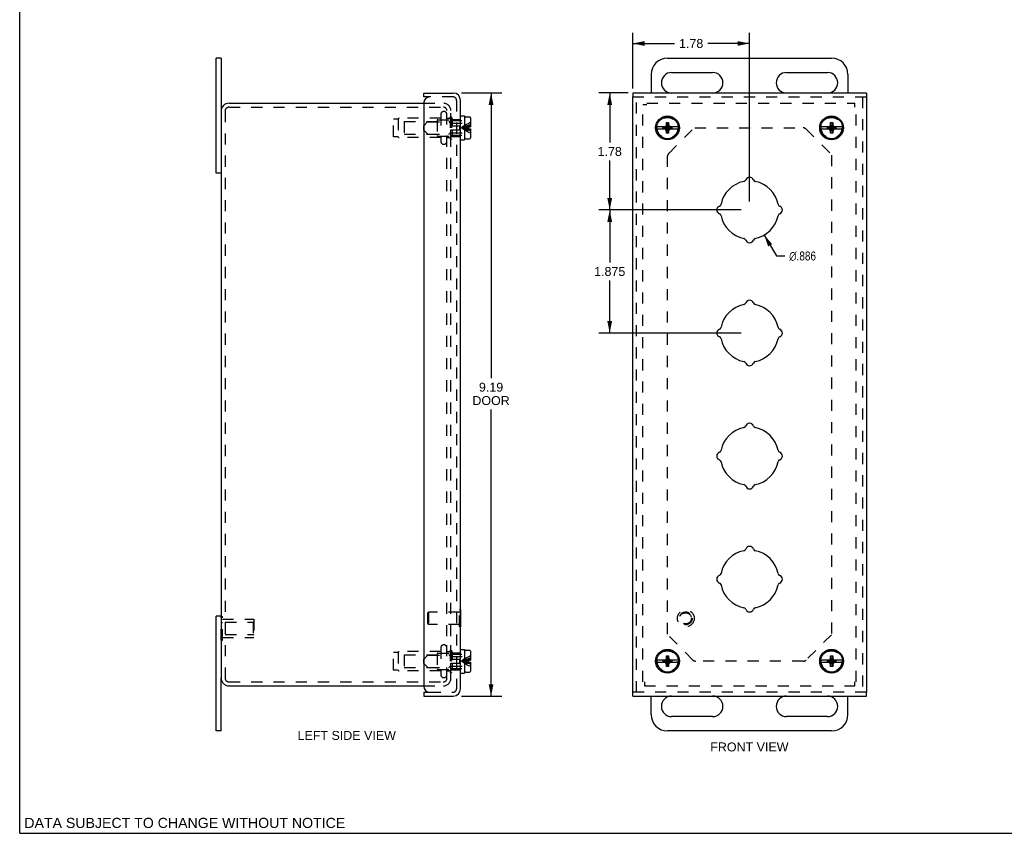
# Model space of a CAD drawing. Header units: inches. Extents: x 0 to 30.8, y 0 to 19.9.
# Tile 1 of 3: x 0 to 15, y 0 to 12.4. Entities that reach past the tile are written whole.
import ezdxf

# ---------------------------------------------------------------- set-up
doc = ezdxf.new("R2010")
doc.units = ezdxf.units.IN
doc.header["$LTSCALE"] = 1.694904
doc.header["$MEASUREMENT"] = 0
doc.linetypes.add('HIDDEN', pattern=[0.2, 0.1, -0.1])
doc.layers.get('0').update_dxf_attribs({"linetype": 'CONTINUOUS'})
for name, color, linetype in [('DEFAULT_2', 8, 'HIDDEN'), ('DIMENSIONS', 7, 'CONTINUOUS'), ('DOOR_ASSEMBLY', 7, 'CONTINUOUS')]:
    doc.layers.add(name, color=color, linetype=linetype)
doc.styles.get("Standard").update_dxf_attribs({"font": 'arial.ttf'})
doc.styles.add('TEXTSTYLE_1', font='gdt', dxfattribs={"width": 0.8})
doc.dimstyles.new('DIMSTYLE_1', dxfattribs={"dimtxt": 0.135955, "dimasz": 0.181273, "dimexe": 0.09, "dimexo": 0.07, "dimgap": 0.09, "dimtad": 0, "dimtih": 1, "dimtoh": 1, "dimdec": 3, "dimzin": 4, "dimdsep": 46, "dimtxsty": 'Standard', "dimblk": '_FILLED', "dimblk1": '_FILLED', "dimblk2": '_FILLED', "dimcen": 0.09, "dimadec": 3, "dimazin": 1, "dimtfac": 1, "dimtdec": 3, "dimtofl": 0, "dimtmove": 0, "dimatfit": 1, "dimldrblk": '_FILLED', "dimfxl": 0, "dimtolj": 1, "dimtzin": 4, "dimarcsym": 0})
doc.dimstyles.new('DIMSTYLE_2', dxfattribs={"dimtxt": 0.135955, "dimasz": 0.181273, "dimexe": 0.09, "dimexo": 0.07, "dimgap": 0.0375, "dimtad": 0, "dimtih": 1, "dimtoh": 1, "dimzin": 4, "dimdsep": 46, "dimtxsty": 'Standard', "dimblk": '_FILLED', "dimblk1": '_FILLED', "dimblk2": '_FILLED', "dimcen": 0.09, "dimadec": 3, "dimazin": 1, "dimtfac": 1, "dimtdec": 3, "dimtofl": 0, "dimtmove": 0, "dimatfit": 3, "dimldrblk": '_FILLED', "dimfxl": 0, "dimtolj": 1, "dimtzin": 4, "dimarcsym": 0})
doc.dimstyles.new('DIMSTYLE_3', dxfattribs={"dimtxt": 0.135955, "dimasz": 0.181273, "dimexe": 0.09, "dimexo": 0.07, "dimgap": 0.0375, "dimtad": 0, "dimtih": 1, "dimtoh": 1, "dimdec": 3, "dimzin": 4, "dimdsep": 46, "dimtxsty": 'Standard', "dimblk": '_FILLED', "dimblk1": '_FILLED', "dimblk2": '_FILLED', "dimcen": 0.09, "dimadec": 3, "dimazin": 1, "dimtfac": 1, "dimtdec": 3, "dimtofl": 0, "dimtmove": 0, "dimatfit": 3, "dimldrblk": '_FILLED', "dimfxl": 0, "dimtolj": 1, "dimtzin": 4, "dimarcsym": 0})

# ---------------------------------------------------------------- blocks, each defined once
blk = doc.blocks.new('_FILLED')
at = {"color": 0, "linetype": 'ByBlock'}
blk.add_solid([(0, 0), (-1, 0.2), (-1, -0.2)], dxfattribs=at)
blk = doc.blocks.new('*D1')
at = {"layer": 'DIMENSIONS', "color": 2, "linetype": 'Continuous'}
for p, q in [((11.345, 9.114), (11.531, 8.795)), ((11.531, 8.795), (11.658, 8.795))]:
    blk.add_line(p, q, dxfattribs=at)
at = {"layer": 'DIMENSIONS', "color": 2, "linetype": 'Continuous', "xscale": 0.1812731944, "yscale": 0.1812731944, "zscale": 0.1812731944, "rotation": 120.2599769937}
blk.add_blockref('_FILLED', (11.345, 9.114), dxfattribs=at)
at = {"layer": 'DIMENSIONS', "color": 2, "linetype": 'Continuous', "insert": (11.726, 8.863), "char_height": 0.13595, "width": 0.55073, "attachment_point": 1, "line_spacing_factor": 0.9, "style": 'TEXTSTYLE_1'}
blk.add_mtext('{\\fgdt;n}\\fArial;.886', dxfattribs=at)
blk = doc.blocks.new('*D2')
at = {"layer": 'DIMENSIONS', "color": 2, "linetype": 'Continuous'}
for p, q in [((6.733, 11.278), (7.346, 11.278)), ((7.183, 11.278), (7.183, 6.932)), ((7.183, 2.09), (7.183, 6.456)), ((6.733, 2.09), (7.346, 2.09))]:
    blk.add_line(p, q, dxfattribs=at)
at = {"layer": 'DIMENSIONS', "color": 2, "linetype": 'Continuous', "xscale": 0.1812731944, "yscale": 0.1812731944, "zscale": 0.1812731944}
for p, rotation in [((7.183, 11.278), 90), ((7.183, 2.09), 270)]:
    blk.add_blockref('_FILLED', p, dxfattribs=dict(at, rotation=rotation))
at = {"layer": 'DIMENSIONS', "color": 2, "linetype": 'Continuous', "insert": (7.183, 6.864), "char_height": 0.136, "width": 0.56909, "attachment_point": 2, "line_spacing_factor": 0.9}
blk.add_mtext('9.19\\PDOOR', dxfattribs=at)
blk = doc.blocks.new('*D12')
at = {"layer": 'DIMENSIONS', "color": 2, "linetype": 'Continuous'}
for p, q in [((9.274, 11.278), (8.827, 11.278)), ((8.991, 11.278), (8.991, 10.523)), ((8.991, 9.496), (8.991, 10.251)), ((10.995, 9.496), (8.827, 9.496))]:
    blk.add_line(p, q, dxfattribs=at)
at = {"layer": 'DIMENSIONS', "color": 2, "linetype": 'Continuous', "xscale": 0.1812731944, "yscale": 0.1812731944, "zscale": 0.1812731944}
for p, rotation in [((8.991, 11.278), 90), ((8.991, 9.496), 270)]:
    blk.add_blockref('_FILLED', p, dxfattribs=dict(at, rotation=rotation))
at = {"layer": 'DIMENSIONS', "color": 2, "linetype": 'Continuous', "insert": (8.991, 10.455), "char_height": 0.136, "width": 0.36945, "attachment_point": 2, "line_spacing_factor": 0.9}
blk.add_mtext('1.78', dxfattribs=at)
blk = doc.blocks.new('*D13')
at = {"layer": 'DIMENSIONS', "color": 2, "linetype": 'Continuous'}
for p, q in [((9.341, 11.344), (9.341, 12.195)), ((11.122, 9.623), (11.122, 12.195)), ((9.341, 12.032), (9.979, 12.032)), ((11.122, 12.032), (10.484, 12.032))]:
    blk.add_line(p, q, dxfattribs=at)
at = {"layer": 'DIMENSIONS', "color": 2, "linetype": 'Continuous', "xscale": 0.1812731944, "yscale": 0.1812731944, "zscale": 0.1812731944, "rotation": 180}
blk.add_blockref('_FILLED', (9.341, 12.032), dxfattribs=at)
at = {"layer": 'DIMENSIONS', "color": 2, "linetype": 'Continuous', "xscale": 0.1812731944, "yscale": 0.1812731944, "zscale": 0.1812731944}
blk.add_blockref('_FILLED', (11.122, 12.032), dxfattribs=at)
at = {"layer": 'DIMENSIONS', "color": 2, "linetype": 'Continuous', "insert": (10.232, 12.1), "char_height": 0.136, "width": 0.36945, "attachment_point": 2, "line_spacing_factor": 0.9}
blk.add_mtext('1.78', dxfattribs=at)
blk = doc.blocks.new('*D14')
at = {"layer": 'DIMENSIONS', "color": 2, "linetype": 'Continuous'}
for p, q in [((10.995, 9.496), (8.827, 9.496)), ((8.991, 9.496), (8.991, 8.695)), ((8.991, 7.621), (8.991, 8.423)), ((10.995, 7.621), (8.827, 7.621))]:
    blk.add_line(p, q, dxfattribs=at)
at = {"layer": 'DIMENSIONS', "color": 2, "linetype": 'Continuous', "xscale": 0.1812731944, "yscale": 0.1812731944, "zscale": 0.1812731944}
for p, rotation in [((8.991, 9.496), 90), ((8.991, 7.621), 270)]:
    blk.add_blockref('_FILLED', p, dxfattribs=dict(at, rotation=rotation))
at = {"layer": 'DIMENSIONS', "color": 2, "linetype": 'Continuous', "insert": (8.991, 8.627), "char_height": 0.136, "width": 0.47508, "attachment_point": 2, "line_spacing_factor": 0.9}
blk.add_mtext('1.875', dxfattribs=at)

msp = doc.modelspace()

# ---------------------------------------------------------------- linework, layer by layer
at = {"color": 7, "linetype": 'Continuous'}
for p, q in [((0, 0), (0, 19.9401)), ((3.0697, 11.8088), (2.9947, 11.8088)), ((3.0697, 11.8088), (3.0697, 11.0013)), ((9.8721, 11.8088), (12.3721, 11.8088)), ((9.6221, 11.5588), (9.6221, 11.2775)), ((9.9346, 11.59), (10.5596, 11.59)), ((11.6846, 11.59), (12.3096, 11.59)), ((12.6221, 11.5588), (12.6221, 11.2775)), ((10.5596, 11.2775), (9.9346, 11.2775)), ((12.3096, 11.2775), (11.6846, 11.2775)), ((3.0697, 10.0588), (2.9947, 10.0588)), ((3.0697, 3.3088), (2.9947, 3.3088)), ((3.0697, 1.5588), (3.0697, 2.3663)), ((9.6221, 1.8088), (9.6221, 2.09)), ((9.9346, 2.09), (10.5596, 2.09)), ((11.6846, 2.09), (12.3096, 2.09)), ((12.6221, 1.8088), (12.6221, 2.09)), ((10.5596, 1.7775), (9.9346, 1.7775)), ((12.3096, 1.7775), (11.6846, 1.7775)), ((3.0697, 1.5588), (2.9947, 1.5588)), ((12.3721, 1.5588), (9.8721, 1.5588)), ((0, 0), (30.8164, 0))]:
    msp.add_line(p, q, dxfattribs=at)
at = {"color": 3, "linetype": 'Continuous'}
for p, q in [((2.9947, 10.0588), (2.9947, 11.8088)), ((3.1897, 11.1213), (6.1577, 11.1213)), ((3.0697, 11.0013), (3.0697, 2.3663)), ((2.9947, 1.5588), (2.9947, 3.3088)), ((3.1897, 2.2463), (6.1577, 2.2463))]:
    msp.add_line(p, q, dxfattribs=at)
at = {"color": 7, "linetype": 'Continuous'}
for centre, radius, start, end in [((9.8721, 11.5588), 0.25, 90, 180), ((12.3721, 11.5588), 0.25, 0, 90), ((9.9346, 11.4338), 0.1562, 90, 270), ((10.5596, 11.4338), 0.1562, 270, 90), ((11.6846, 11.4338), 0.1562, 90, 270), ((12.3096, 11.4338), 0.1562, 270, 90), ((9.9346, 1.9338), 0.1562, 90, 270), ((10.5596, 1.9338), 0.1562, 270, 90), ((11.6846, 1.9338), 0.1562, 90, 270), ((12.3096, 1.9338), 0.1562, 270, 90), ((9.8721, 1.8088), 0.25, 180, 270), ((12.3721, 1.8088), 0.25, 270, 360)]:
    msp.add_arc(centre, radius, start, end, dxfattribs=at)
at = {"color": 3, "linetype": 'Continuous'}
for centre, start, end in [((3.1897, 11.0013), 90, 180), ((3.1897, 2.3663), 180, 270)]:
    msp.add_arc(centre, 0.12, start, end, dxfattribs=at)
at = {"layer": 'DEFAULT_2', "color": 8, "linetype": 'HIDDEN'}
for p, q in [((6.1577, 11.1213), (6.4547, 11.1213)), ((9.5571, 11.1213), (12.7251, 11.1213)), ((12.7251, 11.0613), (12.7251, 11.1213)), ((3.1297, 11.0013), (3.1297, 2.3663)), ((3.1897, 11.0613), (6.4547, 11.0613)), ((6.5097, 3.0025), (6.5097, 11.0093)), ((6.5697, 3.0025), (6.5697, 11.0093)), ((9.4971, 2.3063), (9.4971, 11.0993)), ((9.5571, 11.0993), (9.4971, 11.0993)), ((12.7471, 2.3063), (12.7471, 11.0613)), ((5.6972, 10.6113), (5.6972, 10.8813)), ((5.7662, 10.8813), (5.6972, 10.8813)), ((5.7662, 10.8813), (5.7662, 10.6113)), ((6.4172, 10.8923), (5.784, 10.8923)), ((5.8597, 10.8413), (5.8597, 10.6513)), ((5.8597, 10.8413), (6.3597, 10.8413)), ((6.3597, 10.8613), (6.3597, 10.6313)), ((6.3697, 10.8713), (6.5797, 10.8713)), ((6.4172, 10.95), (6.4172, 10.5425)), ((6.5097, 10.8923), (6.5517, 10.8923)), ((6.5617, 10.9163), (6.5617, 10.5763)), ((6.5617, 10.9163), (6.5797, 10.9163)), ((6.5797, 10.9163), (6.5797, 10.5763)), ((9.8905, 10.3583), (10.2761, 10.7439)), ((10.2864, 10.7463), (11.94, 10.7463)), ((11.9842, 10.728), (12.3692, 10.343)), ((5.7662, 10.6113), (5.6972, 10.6113)), ((6.4172, 10.6003), (5.784, 10.6003)), ((5.8597, 10.6513), (6.3597, 10.6513)), ((6.3697, 10.6213), (6.5797, 10.6213)), ((6.5097, 10.6003), (6.5517, 10.6003)), ((6.5617, 10.5763), (6.5797, 10.5763)), ((9.8721, 3.0355), (9.8721, 10.3141)), ((12.3721, 10.332), (12.3721, 3.0355)), ((3.0693, 3.3014), (3.0903, 3.3014)), ((3.0693, 2.9411), (3.0693, 3.3014)), ((3.0903, 2.9411), (3.0903, 3.3014)), ((3.0693, 3.2113), (3.0903, 3.2113)), ((3.0903, 3.2613), (3.5693, 3.2613)), ((3.1318, 3.2163), (3.5593, 3.2163)), ((3.1318, 3.2163), (3.1318, 3.0263)), ((3.5593, 3.2163), (3.5693, 3.2263)), ((3.5593, 3.2163), (3.5593, 3.0263)), ((3.5693, 3.2613), (3.5693, 2.9813)), ((3.0693, 3.0312), (3.0903, 3.0312)), ((3.1318, 3.0263), (3.5593, 3.0263)), ((3.5593, 3.0263), (3.5693, 3.0163)), ((6.5097, 2.3583), (6.5097, 3.0024)), ((6.5697, 2.3583), (6.5697, 3.0024)), ((10.2601, 2.6396), (9.8751, 3.0246)), ((12.3698, 3.0252), (11.9842, 2.6396)), ((3.0693, 2.9411), (3.0903, 2.9411)), ((3.0903, 2.9813), (3.5693, 2.9813)), ((5.7662, 2.7563), (5.6972, 2.7563)), ((5.6972, 2.4863), (5.6972, 2.7563)), ((5.7662, 2.7563), (5.7662, 2.4863)), ((6.4172, 2.7673), (5.784, 2.7673)), ((5.8597, 2.7163), (6.3597, 2.7163)), ((5.8597, 2.7163), (5.8597, 2.5263)), ((6.3597, 2.7363), (6.3597, 2.5063)), ((6.3697, 2.7463), (6.5797, 2.7463)), ((6.4172, 2.825), (6.4172, 2.4175)), ((6.5097, 2.7673), (6.5517, 2.7673)), ((6.5617, 2.7913), (6.5797, 2.7913)), ((6.5617, 2.7913), (6.5617, 2.4513)), ((6.5797, 2.7913), (6.5797, 2.4513)), ((11.94, 2.6213), (10.3043, 2.6213)), ((5.7662, 2.4863), (5.6972, 2.4863)), ((6.4172, 2.4753), (5.784, 2.4753)), ((5.8597, 2.5263), (6.3597, 2.5263)), ((6.3697, 2.4963), (6.5797, 2.4963)), ((6.5097, 2.4753), (6.5517, 2.4753)), ((6.5617, 2.4513), (6.5797, 2.4513)), ((3.1897, 2.3063), (6.4547, 2.3063)), ((6.4547, 2.3063), (6.4577, 2.3063)), ((9.5191, 2.3063), (9.5191, 2.2463)), ((12.7251, 2.2463), (12.7251, 2.3063)), ((6.1577, 2.2463), (6.4577, 2.2463)), ((9.5191, 2.2463), (12.7251, 2.2463))]:
    msp.add_line(p, q, dxfattribs=at)
for centre in [(9.8721, 10.7463), (12.3721, 10.7463), (9.8721, 2.6213), (12.3721, 2.6213)]:
    msp.add_circle(centre, 0.1585, dxfattribs=at)
for centre, radius, start, end in [((6.4577, 11.0093), 0.112, 0, 90), ((3.1897, 11.0013), 0.06, 90, 180), ((6.4634, 10.95), 0.0462, 0, 180), ((6.4577, 11.0093), 0.052, 0, 90), ((5.784, 10.8723), 0.02, 90, 153.25632), ((6.3697, 10.8613), 0.01, 90, 180.00003), ((6.5517, 10.9023), 0.01, 270, 359.99996), ((11.94, 10.6838), 0.0625, 45, 90), ((5.784, 10.6203), 0.02, 206.74368, 270), ((6.3697, 10.6313), 0.01, 179.99997, 270), ((6.4634, 10.5425), 0.0462, 180, 360), ((6.5517, 10.5903), 0.01, 0.00004, 90), ((9.9346, 10.3141), 0.0625, 135, 180), ((6.4634, 2.825), 0.0462, 0, 180), ((5.784, 2.7473), 0.02, 90, 153.25632), ((6.3697, 2.7363), 0.01, 90, 180.00003), ((6.5517, 2.7773), 0.01, 270, 359.99996), ((10.3043, 2.6838), 0.0625, 225, 270), ((11.94, 2.6838), 0.0625, 270, 315), ((5.784, 2.4953), 0.02, 206.74368, 270), ((6.3697, 2.5063), 0.01, 179.99997, 270), ((6.4634, 2.4175), 0.0462, 180, 360), ((6.5517, 2.4653), 0.01, 0.00004, 90), ((3.1897, 2.3663), 0.06, 180, 270), ((6.4577, 2.3583), 0.112, 270, 360), ((6.4577, 2.3583), 0.052, 270, 360)]:
    msp.add_arc(centre, radius, start, end, dxfattribs=at)
at = {"layer": 'DOOR_ASSEMBLY', "color": 7, "linetype": 'Continuous'}
for p, q in [((6.1577, 11.2175), (6.1577, 11.2775)), ((9.3409, 11.2775), (9.3409, 11.2175)), ((12.9034, 11.2775), (12.9034, 11.2175)), ((6.2477, 11.2175), (6.1577, 11.2175)), ((6.7177, 10.9273), (6.7802, 10.9273)), ((6.7802, 10.9273), (6.7802, 10.5653)), ((6.7802, 10.8193), (6.7852, 10.8193)), ((6.7852, 10.5943), (6.7852, 10.8983)), ((6.8002, 10.9133), (6.8532, 10.9133)), ((6.8682, 10.8983), (6.8682, 10.7628)), ((9.8556, 10.6663), (9.8886, 10.8263)), ((9.8556, 10.7933), (9.8556, 10.8263)), ((9.8886, 10.6663), (9.8556, 10.8263)), ((9.8556, 10.8263), (9.8886, 10.8263)), ((9.8886, 10.8263), (9.8886, 10.7933)), ((12.3556, 10.6663), (12.3886, 10.8263)), ((12.3556, 10.7933), (12.3556, 10.8263)), ((12.3886, 10.6663), (12.3556, 10.8263)), ((12.3556, 10.8263), (12.3886, 10.8263)), ((12.3886, 10.8263), (12.3886, 10.7933)), ((6.7802, 10.6733), (6.7852, 10.6733)), ((6.8352, 10.7628), (6.8352, 10.7298)), ((6.8352, 10.7628), (6.8682, 10.7628)), ((6.8352, 10.7298), (6.8682, 10.7298)), ((6.8682, 10.7298), (6.8682, 10.5943)), ((9.8396, 10.7628), (9.706, 10.7628)), ((9.706, 10.7298), (9.8396, 10.7298)), ((9.8074, 10.7329), (9.8074, 10.7596)), ((9.8074, 10.7596), (9.9369, 10.7329)), ((9.8074, 10.7329), (9.9369, 10.7596)), ((9.8074, 10.7596), (9.8341, 10.7596)), ((9.8341, 10.7329), (9.8074, 10.7329)), ((9.8251, 10.7628), (9.8445, 10.7739)), ((9.8445, 10.7186), (9.8251, 10.7298)), ((9.8341, 10.7596), (9.8396, 10.7628)), ((9.8341, 10.7329), (9.9102, 10.7596)), ((9.8341, 10.7596), (9.9102, 10.7329)), ((9.8396, 10.7298), (9.8341, 10.7329)), ((9.8445, 10.7739), (9.8556, 10.7933)), ((9.8445, 10.7186), (9.8998, 10.7739)), ((9.8998, 10.7186), (9.8445, 10.7739)), ((9.8556, 10.6993), (9.8445, 10.7186)), ((9.8556, 10.6993), (9.8886, 10.7933)), ((9.8886, 10.6993), (9.8556, 10.7933)), ((9.8556, 10.6663), (9.8556, 10.6993)), ((9.8886, 10.6663), (9.8556, 10.6663)), ((9.8886, 10.7933), (9.8998, 10.7739)), ((9.8998, 10.7186), (9.8886, 10.6993)), ((9.8886, 10.6993), (9.8886, 10.6663)), ((9.8998, 10.7739), (9.9191, 10.7628)), ((9.9191, 10.7298), (9.8998, 10.7186)), ((9.9047, 10.7628), (9.9102, 10.7596)), ((10.0383, 10.7628), (9.9047, 10.7628)), ((9.9102, 10.7329), (9.9047, 10.7298)), ((9.9047, 10.7298), (10.0383, 10.7298)), ((9.9102, 10.7596), (9.9369, 10.7596)), ((9.9369, 10.7329), (9.9102, 10.7329)), ((9.9369, 10.7596), (9.9369, 10.7329)), ((12.3396, 10.7628), (12.206, 10.7628)), ((12.206, 10.7298), (12.3396, 10.7298)), ((12.3074, 10.7329), (12.3074, 10.7596)), ((12.3074, 10.7329), (12.4369, 10.7596)), ((12.3074, 10.7596), (12.3341, 10.7596)), ((12.3074, 10.7596), (12.4369, 10.7329)), ((12.3341, 10.7329), (12.3074, 10.7329)), ((12.3251, 10.7628), (12.3445, 10.7739)), ((12.3445, 10.7186), (12.3251, 10.7298)), ((12.3341, 10.7596), (12.3396, 10.7628)), ((12.3341, 10.7329), (12.4102, 10.7596)), ((12.3341, 10.7596), (12.4102, 10.7329)), ((12.3396, 10.7298), (12.3341, 10.7329)), ((12.3445, 10.7739), (12.3556, 10.7933)), ((12.3445, 10.7186), (12.3998, 10.7739)), ((12.3998, 10.7186), (12.3445, 10.7739)), ((12.3556, 10.6993), (12.3445, 10.7186)), ((12.3556, 10.6993), (12.3886, 10.7933)), ((12.3886, 10.6993), (12.3556, 10.7933)), ((12.3556, 10.6663), (12.3556, 10.6993)), ((12.3886, 10.6663), (12.3556, 10.6663)), ((12.3886, 10.7933), (12.3998, 10.7739)), ((12.3998, 10.7186), (12.3886, 10.6993)), ((12.3886, 10.6993), (12.3886, 10.6663)), ((12.3998, 10.7739), (12.4191, 10.7628)), ((12.4191, 10.7298), (12.3998, 10.7186)), ((12.5383, 10.7628), (12.4047, 10.7628)), ((12.4047, 10.7628), (12.4102, 10.7596)), ((12.4102, 10.7329), (12.4047, 10.7298)), ((12.4047, 10.7298), (12.5383, 10.7298)), ((12.4102, 10.7596), (12.4369, 10.7596)), ((12.4369, 10.7329), (12.4102, 10.7329)), ((12.4369, 10.7596), (12.4369, 10.7329)), ((6.7177, 10.5653), (6.7802, 10.5653)), ((6.8002, 10.5793), (6.8532, 10.5793)), ((6.7217, 3.403), (6.7177, 3.403)), ((6.7217, 3.147), (6.7217, 3.403)), ((6.7217, 3.147), (6.7177, 3.147)), ((6.7177, 2.8023), (6.7802, 2.8023)), ((6.7802, 2.8023), (6.7802, 2.4403)), ((6.7852, 2.4693), (6.7852, 2.7733)), ((6.8002, 2.7883), (6.8532, 2.7883)), ((6.8682, 2.7733), (6.8682, 2.6378)), ((9.8556, 2.7013), (9.8886, 2.7013)), ((9.8886, 2.5413), (9.8556, 2.7013)), ((9.8556, 2.6683), (9.8556, 2.7013)), ((9.8556, 2.5413), (9.8886, 2.7013)), ((9.8886, 2.7013), (9.8886, 2.6683)), ((12.3556, 2.7013), (12.3886, 2.7013)), ((12.3886, 2.5413), (12.3556, 2.7013)), ((12.3556, 2.6683), (12.3556, 2.7013)), ((12.3556, 2.5413), (12.3886, 2.7013)), ((12.3886, 2.7013), (12.3886, 2.6683)), ((6.7802, 2.6943), (6.7852, 2.6943)), ((6.8352, 2.6378), (6.8682, 2.6378)), ((6.8352, 2.6378), (6.8352, 2.6048)), ((6.8352, 2.6048), (6.8682, 2.6048)), ((6.8682, 2.6048), (6.8682, 2.4693)), ((9.8396, 2.6378), (9.706, 2.6378)), ((9.706, 2.6048), (9.8396, 2.6048)), ((9.8074, 2.6346), (9.8341, 2.6346)), ((9.8074, 2.6346), (9.9369, 2.6079)), ((9.8074, 2.6079), (9.9369, 2.6346)), ((9.8074, 2.6079), (9.8074, 2.6346)), ((9.8341, 2.6079), (9.8074, 2.6079)), ((9.8251, 2.6378), (9.8445, 2.6489)), ((9.8445, 2.5936), (9.8251, 2.6048)), ((9.8341, 2.6346), (9.8396, 2.6378)), ((9.8341, 2.6346), (9.9102, 2.6079)), ((9.8341, 2.6079), (9.9102, 2.6346)), ((9.8396, 2.6048), (9.8341, 2.6079)), ((9.8445, 2.6489), (9.8556, 2.6683)), ((9.8445, 2.6489), (9.8998, 2.5936)), ((9.8445, 2.5936), (9.8998, 2.6489)), ((9.8556, 2.5743), (9.8445, 2.5936)), ((9.8886, 2.5743), (9.8556, 2.6683)), ((9.8556, 2.5743), (9.8886, 2.6683)), ((9.8556, 2.5413), (9.8556, 2.5743)), ((9.8886, 2.6683), (9.8998, 2.6489)), ((9.8998, 2.5936), (9.8886, 2.5743)), ((9.8886, 2.5743), (9.8886, 2.5413)), ((9.8998, 2.6489), (9.9191, 2.6378)), ((9.9191, 2.6048), (9.8998, 2.5936)), ((10.0383, 2.6378), (9.9047, 2.6378)), ((9.9047, 2.6378), (9.9102, 2.6346)), ((9.9102, 2.6079), (9.9047, 2.6048)), ((9.9047, 2.6048), (10.0383, 2.6048)), ((9.9102, 2.6346), (9.9369, 2.6346)), ((9.9369, 2.6079), (9.9102, 2.6079)), ((9.9369, 2.6346), (9.9369, 2.6079)), ((12.3396, 2.6378), (12.206, 2.6378)), ((12.206, 2.6048), (12.3396, 2.6048)), ((12.3074, 2.6079), (12.4369, 2.6346)), ((12.3074, 2.6346), (12.3341, 2.6346)), ((12.3074, 2.6346), (12.4369, 2.6079)), ((12.3074, 2.6079), (12.3074, 2.6346)), ((12.3341, 2.6079), (12.3074, 2.6079)), ((12.3251, 2.6378), (12.3445, 2.6489)), ((12.3445, 2.5936), (12.3251, 2.6048)), ((12.3341, 2.6346), (12.3396, 2.6378)), ((12.3341, 2.6346), (12.4102, 2.6079)), ((12.3341, 2.6079), (12.4102, 2.6346)), ((12.3396, 2.6048), (12.3341, 2.6079)), ((12.3445, 2.6489), (12.3556, 2.6683)), ((12.3445, 2.6489), (12.3998, 2.5936)), ((12.3445, 2.5936), (12.3998, 2.6489)), ((12.3556, 2.5743), (12.3445, 2.5936)), ((12.3886, 2.5743), (12.3556, 2.6683)), ((12.3556, 2.5743), (12.3886, 2.6683)), ((12.3556, 2.5413), (12.3556, 2.5743)), ((12.3886, 2.6683), (12.3998, 2.6489)), ((12.3998, 2.5936), (12.3886, 2.5743)), ((12.3886, 2.5743), (12.3886, 2.5413)), ((12.3998, 2.6489), (12.4191, 2.6378)), ((12.4191, 2.6048), (12.3998, 2.5936)), ((12.5383, 2.6378), (12.4047, 2.6378)), ((12.4047, 2.6378), (12.4102, 2.6346)), ((12.4102, 2.6079), (12.4047, 2.6048)), ((12.4047, 2.6048), (12.5383, 2.6048)), ((12.4102, 2.6346), (12.4369, 2.6346)), ((12.4369, 2.6079), (12.4102, 2.6079)), ((12.4369, 2.6346), (12.4369, 2.6079)), ((6.7177, 2.4403), (6.7802, 2.4403)), ((6.7802, 2.5483), (6.7852, 2.5483)), ((6.8002, 2.4543), (6.8532, 2.4543)), ((9.8886, 2.5413), (9.8556, 2.5413)), ((12.3886, 2.5413), (12.3556, 2.5413)), ((6.1577, 2.15), (6.2477, 2.15)), ((6.1577, 2.15), (6.1577, 2.09)), ((9.3409, 2.09), (9.3409, 2.15)), ((12.9034, 2.09), (12.9034, 2.15))]:
    msp.add_line(p, q, dxfattribs=at)
at = {"layer": 'DOOR_ASSEMBLY', "color": 3, "linetype": 'Continuous'}
for p, q in [((6.1577, 11.2775), (6.6057, 11.2775)), ((12.9034, 11.2775), (9.3409, 11.2775)), ((6.1577, 11.1275), (6.1577, 2.24)), ((6.7177, 2.202), (6.7177, 11.1655)), ((9.3409, 2.15), (9.3409, 11.2175)), ((12.9034, 11.2175), (12.9034, 2.15)), ((6.1577, 2.09), (6.6057, 2.09)), ((9.3409, 2.09), (12.9034, 2.09))]:
    msp.add_line(p, q, dxfattribs=at)
at = {"layer": 'DOOR_ASSEMBLY', "color": 8, "linetype": 'HIDDEN'}
for p, q in [((6.6057, 11.2175), (6.2477, 11.2175)), ((6.6577, 11.1655), (6.6577, 2.202)), ((9.3409, 11.2175), (12.9034, 11.2175)), ((9.4009, 2.15), (9.4009, 11.2175)), ((12.8434, 11.2175), (12.8434, 2.15)), ((6.1582, 10.7793), (6.2148, 10.8359)), ((6.2254, 10.8403), (6.539, 10.8403)), ((6.5618, 10.8237), (6.5496, 10.8359)), ((6.5702, 10.8668), (6.5927, 10.8893)), ((6.5702, 10.7763), (6.5702, 10.8668)), ((6.5702, 10.8563), (6.7802, 10.8563)), ((6.5724, 10.8193), (6.7802, 10.8193)), ((6.5927, 10.8893), (6.5927, 10.7763)), ((6.5927, 10.8763), (6.7177, 10.8763)), ((6.1582, 10.7133), (6.1582, 10.7793)), ((6.1582, 10.7133), (6.2148, 10.6567)), ((6.5618, 10.6689), (6.5496, 10.6567)), ((6.5702, 10.7763), (6.7002, 10.7763)), ((6.5702, 10.6258), (6.5702, 10.7163)), ((6.5702, 10.7163), (6.7002, 10.7163)), ((6.5724, 10.6733), (6.7802, 10.6733)), ((6.5927, 10.7163), (6.5927, 10.6033)), ((6.7002, 10.7763), (6.7002, 10.7163)), ((6.7996, 10.7557), (6.7822, 10.7535)), ((6.7996, 10.7369), (6.7822, 10.739)), ((6.2254, 10.6523), (6.539, 10.6523)), ((6.5702, 10.6363), (6.7802, 10.6363)), ((6.5702, 10.6258), (6.5927, 10.6033)), ((6.5927, 10.6163), (6.7177, 10.6163)), ((6.2217, 3.359), (6.2317, 3.369)), ((6.2217, 3.191), (6.2217, 3.359)), ((6.7037, 3.369), (6.2317, 3.369)), ((6.2317, 3.369), (6.2317, 3.181)), ((6.7177, 3.403), (6.7037, 3.403)), ((6.7037, 3.147), (6.7037, 3.403)), ((6.2217, 3.191), (6.2317, 3.181)), ((6.7037, 3.181), (6.2317, 3.181)), ((6.7177, 3.147), (6.7037, 3.147)), ((6.1582, 2.6543), (6.2148, 2.7109)), ((6.2254, 2.7153), (6.539, 2.7153)), ((6.5618, 2.6987), (6.5496, 2.7109)), ((6.5702, 2.7418), (6.5927, 2.7643)), ((6.5702, 2.6513), (6.5702, 2.7418)), ((6.5702, 2.7313), (6.7802, 2.7313)), ((6.5927, 2.7643), (6.5927, 2.6513)), ((6.5927, 2.7513), (6.7177, 2.7513)), ((6.1582, 2.5883), (6.1582, 2.6543)), ((6.1582, 2.5883), (6.2148, 2.5317)), ((6.5702, 2.6513), (6.7002, 2.6513)), ((6.5702, 2.5913), (6.7002, 2.5913)), ((6.5702, 2.5008), (6.5702, 2.5913)), ((6.5724, 2.6943), (6.7802, 2.6943)), ((6.5927, 2.5913), (6.5927, 2.4783)), ((6.7002, 2.6513), (6.7002, 2.5913)), ((6.7996, 2.6307), (6.7822, 2.6285)), ((6.7996, 2.6119), (6.7822, 2.614)), ((6.2254, 2.5273), (6.539, 2.5273)), ((6.5618, 2.5439), (6.5496, 2.5317)), ((6.5702, 2.5113), (6.7802, 2.5113)), ((6.5702, 2.5008), (6.5927, 2.4783)), ((6.5724, 2.5483), (6.7802, 2.5483)), ((6.5927, 2.4913), (6.7177, 2.4913)), ((6.2477, 2.15), (6.6057, 2.15)), ((12.9034, 2.15), (9.3409, 2.15))]:
    msp.add_line(p, q, dxfattribs=at)
for points in [[(6.8682, 10.8263), (6.8444, 10.8155), (6.821, 10.8037), (6.798, 10.7909)], [(6.8682, 10.7933), (6.8444, 10.787), (6.821, 10.78), (6.798, 10.7725), (6.7754, 10.7644), (6.7531, 10.7556), (6.7312, 10.7463)], [(6.798, 10.7909), (6.7754, 10.7771), (6.7531, 10.7622), (6.7312, 10.7463)], [(6.8682, 10.7739), (6.8444, 10.7702), (6.821, 10.7662), (6.798, 10.7617), (6.7754, 10.7569), (6.7531, 10.7518), (6.7312, 10.7463)], [(6.7822, 10.7535), (6.765, 10.7512), (6.748, 10.7488), (6.7312, 10.7463)], [(6.7822, 10.739), (6.765, 10.7413), (6.748, 10.7437), (6.7312, 10.7463)], [(6.798, 10.7308), (6.7754, 10.7356), (6.7531, 10.7408), (6.7312, 10.7463)], [(6.798, 10.72), (6.7754, 10.7282), (6.7531, 10.7369), (6.7312, 10.7463)], [(6.798, 10.7016), (6.7754, 10.7155), (6.7531, 10.7304), (6.7312, 10.7463)], [(6.8682, 10.7186), (6.8444, 10.7223), (6.821, 10.7264), (6.798, 10.7308)], [(6.8682, 10.6993), (6.8444, 10.7056), (6.821, 10.7125), (6.798, 10.72)], [(6.8682, 10.6663), (6.8444, 10.677), (6.821, 10.6888), (6.798, 10.7016)], [(6.8352, 10.7596), (6.8173, 10.7577), (6.7996, 10.7557)], [(6.8352, 10.7329), (6.8173, 10.7348), (6.7996, 10.7369)], [(6.8682, 2.7013), (6.8444, 2.6905), (6.821, 2.6787), (6.798, 2.6659)], [(6.8682, 2.6683), (6.8444, 2.662), (6.821, 2.655), (6.798, 2.6475), (6.7754, 2.6394), (6.7531, 2.6306), (6.7312, 2.6213)], [(6.798, 2.6659), (6.7754, 2.6521), (6.7531, 2.6372), (6.7312, 2.6213)], [(6.8682, 2.6489), (6.8444, 2.6452), (6.821, 2.6412), (6.798, 2.6367), (6.7754, 2.6319), (6.7531, 2.6268), (6.7312, 2.6213)], [(6.7822, 2.6285), (6.765, 2.6262), (6.748, 2.6238), (6.7312, 2.6213)], [(6.7822, 2.614), (6.765, 2.6163), (6.748, 2.6187), (6.7312, 2.6213)], [(6.8682, 2.5936), (6.8444, 2.5973), (6.821, 2.6014), (6.798, 2.6058), (6.7754, 2.6106), (6.7531, 2.6158), (6.7312, 2.6213)], [(6.8682, 2.5743), (6.8444, 2.5806), (6.821, 2.5875), (6.798, 2.595), (6.7754, 2.6032), (6.7531, 2.6119), (6.7312, 2.6213)], [(6.798, 2.5766), (6.7754, 2.5905), (6.7531, 2.6054), (6.7312, 2.6213)], [(6.8682, 2.5413), (6.8444, 2.552), (6.821, 2.5638), (6.798, 2.5766)], [(6.8352, 2.6346), (6.8173, 2.6327), (6.7996, 2.6307)], [(6.8352, 2.6079), (6.8173, 2.6098), (6.7996, 2.6119)]]:
    msp.add_lwpolyline(points, dxfattribs=at)
at = {"layer": 'DOOR_ASSEMBLY', "color": 7, "linetype": 'Continuous'}
for centre, radius in [((9.8721, 10.7463), 0.181), ((9.8721, 10.7463), 0.167), ((12.3721, 10.7463), 0.181), ((12.3721, 10.7463), 0.167), ((9.8721, 2.6213), 0.181), ((9.8721, 2.6213), 0.167), ((12.3721, 2.6213), 0.181), ((12.3721, 2.6213), 0.167)]:
    msp.add_circle(centre, radius, dxfattribs=at)
at = {"layer": 'DOOR_ASSEMBLY', "color": 8, "linetype": 'HIDDEN'}
for radius in [0.128, 0.0981, 0.094, 0.084]:
    msp.add_circle((10.1509, 3.275), radius, dxfattribs=at)
at = {"layer": 'DOOR_ASSEMBLY', "color": 3, "linetype": 'Continuous'}
for centre, radius, start, end in [((6.6057, 11.1655), 0.112, 0, 90), ((6.2477, 11.1275), 0.09, 90, 180), ((11.1221, 9.4963), 0.443, 101.44242, 168.55758), ((11.0263, 9.9697), 0.04, 281.44242, 339.19898), ((11.1221, 9.9333), 0.0625, 20.80102, 159.19898), ((11.218, 9.9697), 0.04, 200.80102, 258.55758), ((11.1221, 9.4963), 0.443, 11.44242, 78.55758), ((10.6851, 9.4963), 0.0625, 110.80102, 249.19898), ((10.6487, 9.5921), 0.04, 290.80102, 348.55758), ((11.5955, 9.5921), 0.04, 191.44242, 249.19898), ((11.5591, 9.4963), 0.0625, 290.80102, 69.19898), ((10.6487, 9.4005), 0.04, 11.44242, 69.19898), ((11.1221, 9.4963), 0.443, 191.44242, 258.55758), ((11.1221, 9.4963), 0.443, 281.44242, 348.55758), ((11.5955, 9.4005), 0.04, 110.80102, 168.55758), ((11.0263, 9.0229), 0.04, 20.80102, 78.55758), ((11.1221, 9.0593), 0.0625, 200.80102, 339.19898), ((11.218, 9.0229), 0.04, 101.44242, 159.19898), ((11.1221, 8.0583), 0.0625, 20.80102, 159.19898), ((11.1221, 7.6213), 0.443, 101.44242, 168.55758), ((11.0263, 8.0947), 0.04, 281.44242, 339.19898), ((11.218, 8.0947), 0.04, 200.80102, 258.55758), ((11.1221, 7.6213), 0.443, 11.44242, 78.55758), ((10.6851, 7.6213), 0.0625, 110.80102, 249.19898), ((10.6487, 7.7171), 0.04, 290.80102, 348.55758), ((11.5955, 7.7171), 0.04, 191.44242, 249.19898), ((11.5591, 7.6213), 0.0625, 290.80102, 69.19898), ((10.6487, 7.5255), 0.04, 11.44242, 69.19898), ((11.1221, 7.6213), 0.443, 191.44242, 258.55758), ((11.1221, 7.6213), 0.443, 281.44242, 348.55758), ((11.5955, 7.5255), 0.04, 110.80102, 168.55758), ((11.0263, 7.1479), 0.04, 20.80102, 78.55758), ((11.1221, 7.1843), 0.0625, 200.80102, 339.19898), ((11.218, 7.1479), 0.04, 101.44242, 159.19898), ((11.1221, 5.7463), 0.443, 101.44242, 168.55758), ((11.0263, 6.2197), 0.04, 281.44242, 339.19898), ((11.1221, 6.1833), 0.0625, 20.80102, 159.19898), ((11.218, 6.2197), 0.04, 200.80102, 258.55758), ((11.1221, 5.7463), 0.443, 11.44242, 78.55758), ((10.6851, 5.7463), 0.0625, 110.80102, 249.19898), ((10.6487, 5.8421), 0.04, 290.80102, 348.55758), ((11.5955, 5.8421), 0.04, 191.44242, 249.19898), ((11.5591, 5.7463), 0.0625, 290.80102, 69.19898), ((10.6487, 5.6505), 0.04, 11.44242, 69.19898), ((11.1221, 5.7463), 0.443, 191.44242, 258.55758), ((11.1221, 5.7463), 0.443, 281.44242, 348.55758), ((11.5955, 5.6505), 0.04, 110.80102, 168.55758), ((11.0263, 5.2729), 0.04, 20.80102, 78.55758), ((11.1221, 5.3093), 0.0625, 200.80102, 339.19898), ((11.218, 5.2729), 0.04, 101.44242, 159.19898), ((11.1221, 4.3083), 0.0625, 20.80102, 159.19898), ((11.1221, 3.8713), 0.443, 101.44242, 168.55758), ((11.0263, 4.3447), 0.04, 281.44242, 339.19898), ((11.218, 4.3447), 0.04, 200.80102, 258.55758), ((11.1221, 3.8713), 0.443, 11.44242, 78.55758), ((10.6851, 3.8713), 0.0625, 110.80102, 249.19898), ((10.6487, 3.9671), 0.04, 290.80102, 348.55758), ((11.5955, 3.9671), 0.04, 191.44242, 249.19898), ((11.5591, 3.8713), 0.0625, 290.80102, 69.19898), ((10.6487, 3.7755), 0.04, 11.44242, 69.19898), ((11.1221, 3.8713), 0.443, 191.44242, 258.55758), ((11.1221, 3.8713), 0.443, 281.44242, 348.55758), ((11.5955, 3.7755), 0.04, 110.80102, 168.55758), ((11.0263, 3.3979), 0.04, 20.80102, 78.55758), ((11.1221, 3.4343), 0.0625, 200.80102, 339.19898), ((11.218, 3.3979), 0.04, 101.44242, 159.19898), ((6.2477, 2.24), 0.09, 180, 270), ((6.6057, 2.202), 0.112, 270, 360)]:
    msp.add_arc(centre, radius, start, end, dxfattribs=at)
at = {"layer": 'DOOR_ASSEMBLY', "color": 8, "linetype": 'HIDDEN'}
for centre, radius, start, end in [((6.6057, 11.1655), 0.052, 0, 90), ((6.2254, 10.8253), 0.015, 90, 135), ((6.539, 10.8253), 0.015, 45.00006, 90), ((6.5724, 10.8343), 0.015, 225.00006, 270), ((6.2254, 10.6673), 0.015, 225, 270), ((6.539, 10.6673), 0.015, 270, 314.99994), ((6.5724, 10.6583), 0.015, 90, 134.99994), ((6.2254, 2.7003), 0.015, 90, 135), ((6.539, 2.7003), 0.015, 45.00006, 90), ((6.5724, 2.7093), 0.015, 225.00006, 270), ((6.2254, 2.5423), 0.015, 225, 270), ((6.539, 2.5423), 0.015, 270, 314.99994), ((6.5724, 2.5333), 0.015, 90, 134.99994), ((6.6057, 2.202), 0.052, 270, 360)]:
    msp.add_arc(centre, radius, start, end, dxfattribs=at)
at = {"layer": 'DOOR_ASSEMBLY', "color": 7, "linetype": 'Continuous'}
for centre, start, end in [((6.8002, 10.8983), 90, 180), ((6.8532, 10.8983), 0, 90), ((6.8002, 10.5943), 180, 270), ((6.8532, 10.5943), 270, 360), ((6.8002, 2.7733), 90, 180), ((6.8532, 2.7733), 0, 90), ((6.8002, 2.4693), 180, 270), ((6.8532, 2.4693), 270, 360)]:
    msp.add_arc(centre, 0.015, start, end, dxfattribs=at)

# ---------------------------------------------------------------- texts
at = {"layer": 'DIMENSIONS', "color": 2, "linetype": 'Continuous', "attachment_point": 2, "line_spacing_factor": 0.9}
for s, insert, char_height, width in [('LEFT SIDE VIEW', (4.9838, 1.5589), 0.135955, 1.494998), ('FRONT VIEW', (11.1193, 1.3834), 0.13595, 1.189732), ('DATA SUBJECT TO CHANGE WITHOUT NOTICE', (2.5159, 0.2354), 0.154082, 4.88137)]:
    msp.add_mtext(s, dxfattribs=dict(at, insert=insert, char_height=char_height, width=width))

# ---------------------------------------------------------------- dimensions: what is measured, and where the dimension line sits
at = {"layer": 'DIMENSIONS', "color": 2, "linetype": 'Continuous'}
dim = msp.add_linear_dim(base=(11.1221, 12.0318), p1=(9.3409, 11.2744), p2=(11.1221, 9.5532), dimstyle='DIMSTYLE_2', dxfattribs=at)
dim.commit()
dim.dimension.update_dxf_attribs({"geometry": '*D13', "text_midpoint": (10.2372, 12.031), "dimtype": 160})
dim = msp.add_linear_dim(base=(7.1827, 2.09), p1=(6.6626, 11.2775), p2=(6.6626, 2.09), angle=270, text='<>\\PDOOR', dimstyle='DIMSTYLE_2', dxfattribs=at)
dim.commit()
dim.dimension.update_dxf_attribs({"geometry": '*D2', "text_midpoint": (7.1827, 6.6941), "dimtype": 160})
for base, p1, p2, dimstyle, picture, middle in [((8.9905, 9.4963), (9.344, 11.2775), (11.0653, 9.4963), 'DIMSTYLE_2', '*D12', (8.9961, 10.3861)), ((8.9905, 7.6213), (11.0653, 9.4963), (11.0653, 7.6213), 'DIMSTYLE_3', '*D14', (8.9968, 8.558))]:
    dim = msp.add_linear_dim(base=base, p1=p1, p2=p2, angle=270, dimstyle=dimstyle, dxfattribs=at)
    dim.commit()
    dim.dimension.update_dxf_attribs({"geometry": picture, "text_midpoint": middle, "dimtype": 160})
dim = msp.add_diameter_dim_2p(p1=(11.3454, 9.1136), p2=(10.8989, 9.8789), text='%%c<>', dimstyle='DIMSTYLE_1', override={"dimpost": '<>'}, dxfattribs=at)
dim.commit()
dim.dimension.update_dxf_attribs({"geometry": '*D1', "text_midpoint": (12.0014, 8.7955), "dimtype": 163})

doc.saveas('drawing.dxf')
